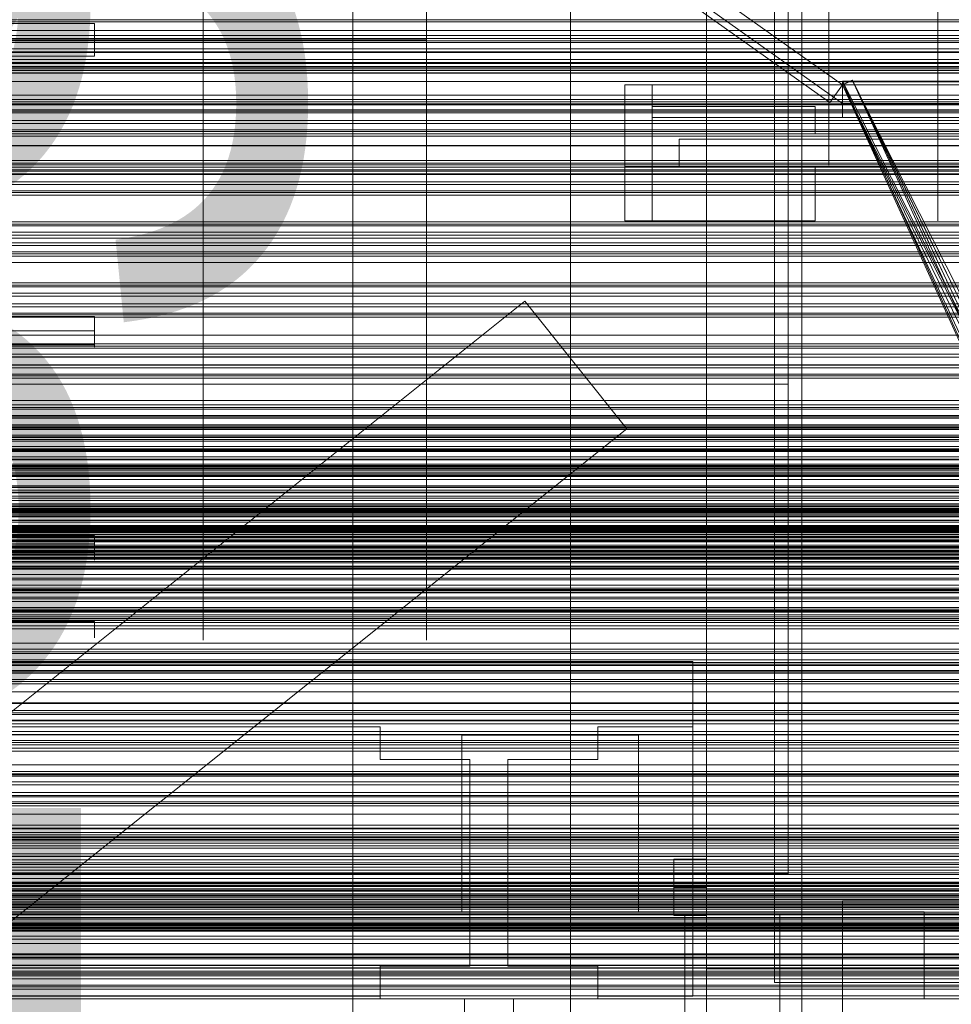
# Model space of a CAD drawing. Header units: millimetres. Extents: x -2233 to 61924, y -68080 to 6847.
# Tile 42 of 256: x -902 to -560, y -34738 to -34376. Entities that reach past the tile are written whole.
import ezdxf

# ---------------------------------------------------------------- set-up
doc = ezdxf.new("R2010")
doc.units = ezdxf.units.MM
for name, color, linetype, lineweight in [('COTAS_O', 1, 'Continuous', 0), ('COTAS_P', 1, 'Continuous', 0), ('frontal_briquetadora', 7, 'Continuous', 0), ('frontal_C03', 7, 'Continuous', 0), ('frontal_dosificador', 7, 'Continuous', 0), ('frontal_mezcladora', 7, 'Continuous', 0), ('frontal_secador', 7, 'Continuous', 0), ('frontal_tolva', 7, 'Continuous', 0), ('frontal_tolva-C01', 7, 'Continuous', 0)]:
    doc.layers.add(name, color=color, linetype=linetype, lineweight=lineweight)
doc.dimstyles.new('R19_100', dxfattribs={"dimtxt": 250, "dimasz": 150, "dimexe": 150, "dimexo": 80, "dimgap": 100, "dimtad": 1, "dimtih": 1, "dimtoh": 1, "dimdsep": 46, "dimcen": 0.09, "dimadec": 0, "dimazin": 0, "dimtfac": 1, "dimtdec": 4, "dimtofl": 0, "dimtmove": 0, "dimatfit": 3, "dimfxl": 1, "dimtolj": 1, "dimtzin": 0, "dimarcsym": 0})

# ---------------------------------------------------------------- blocks, each defined once
blk = doc.blocks.new('DIM_R28_48')
at = {"layer": 'COTAS_P'}
for p, q in [((-1750, -34600), (-1600, -34555)), ((2600, -34600), (2450, -34555)), ((-1750, -35500), (-1750, -34600)), ((-1750, -34600), (2600, -34600)), ((-1750, -34600), (-1600, -34645)), ((2600, -34600), (2450, -34645)), ((2600, -35500), (2600, -34600))]:
    blk.add_line(p, q, dxfattribs=at)
blk.add_text('4350 P', height=250, dxfattribs=at).set_placement((425, -34500))
blk = doc.blocks.new('DIM_R28_52')
at = {"layer": 'COTAS_O'}
for p, q in [((-1725, -33700), (-1575, -33655)), ((1725, -33700), (1575, -33655)), ((-1725, -34400), (-1725, -33700)), ((-1725, -33700), (1725, -33700)), ((-1725, -33700), (-1575, -33745)), ((1725, -33700), (1575, -33745)), ((1725, -34400), (1725, -33700))]:
    blk.add_line(p, q, dxfattribs=at)
blk.add_text('3450 O', height=250, dxfattribs=at).set_placement((0, -33600))
blk = doc.blocks.new('DIM_R28_55')
at = {"layer": 'COTAS_O'}
for p, q in [((-650, -33700), (50, -33700)), ((50, -33700), (5, -33850)), ((50, -34900), (50, -33700)), ((50, -33700), (95, -33850)), ((50, -34900), (5, -34750)), ((50, -34900), (95, -34750)), ((-650, -34900), (50, -34900))]:
    blk.add_line(p, q, dxfattribs=at)
blk.add_text('1200 O', height=250, rotation=90, dxfattribs=at).set_placement((-50, -34300))
blk = doc.blocks.new('DIM_R28_56')
at = {"layer": 'COTAS_O'}
for p, q in [((-650, -34200), (-500, -34155)), ((650, -34200), (500, -34155)), ((-650, -34900), (-650, -34200)), ((-650, -34200), (650, -34200)), ((-650, -34200), (-500, -34245)), ((650, -34200), (500, -34245)), ((650, -34900), (650, -34200))]:
    blk.add_line(p, q, dxfattribs=at)
blk.add_text('1300 O', height=250, dxfattribs=at).set_placement((0, -34100))
blk = doc.blocks.new('DIM_R28_57')
at = {"layer": 'COTAS_O'}
for p, q in [((-1480, -33670), (-780, -33670)), ((-780, -33670), (-825, -33820)), ((-780, -36000), (-780, -33670)), ((-780, -33670), (-735, -33820)), ((-780, -36000), (-825, -35850)), ((-780, -36000), (-735, -35850)), ((-1480, -36000), (-780, -36000))]:
    blk.add_line(p, q, dxfattribs=at)
blk.add_text('2330 O', height=250, rotation=90, dxfattribs=at).set_placement((-880, -34835))
blk = doc.blocks.new('DIM_R28_59')
at = {"layer": 'COTAS_O'}
for p, q in [((-1400, -33000), (-700, -33000)), ((-700, -33000), (-745, -33150)), ((-700, -36000), (-700, -33000)), ((-700, -33000), (-655, -33150)), ((-700, -36000), (-745, -35850)), ((-700, -36000), (-655, -35850)), ((-1400, -36000), (-700, -36000))]:
    blk.add_line(p, q, dxfattribs=at)
blk.add_text('3000 O', height=250, rotation=90, dxfattribs=at).set_placement((-800, -34500))

msp = doc.modelspace()

# ---------------------------------------------------------------- linework, layer by layer
at = {"layer": 'frontal_briquetadora'}
for p, q in [((-620, -34500), (-620, -34345)), ((-620, -34345), (-620, -34510)), ((-835, -34383.4), (-835, -34363.59)), ((-835, -34383.4), (-835, -34363.655)), ((-753, -34383.4), (-753, -34363.59)), ((-620, -34362.246), (-620, -34378.43)), ((-620, -34363.856), (-620, -34379.48)), ((-605, -34366.107), (-605, -34381.105)), ((-565, -34365.89), (-565, -34381.1)), ((-565, -34368.106), (-565, -34384.111)), ((-1385, -34377.401), (-875, -34377.401)), ((-875, -34378.257), (-875, -34377.401)), ((-875, -34377.968), (-875, -34377.401)), ((-875, -34377.401), (-875, -34377.535)), ((-875, -34377.535), (-875, -34377.968)), ((-875, -34379.631), (-875, -34377.968)), ((-875, -34377.968), (-875, -34378.679)), ((-875, -34379.114), (-875, -34378.257)), ((-875, -34378.679), (-875, -34379.631)), ((-875, -34379.971), (-875, -34379.114)), ((-875, -34382.053), (-875, -34379.631)), ((-875, -34379.631), (-875, -34380.775)), ((-620, -34378.43), (-620, -34393.354)), ((-620, -34379.48), (-620, -34393.531)), ((-875, -34380.829), (-875, -34379.971)), ((-875, -34380.775), (-875, -34382.053)), ((-875, -34381.686), (-875, -34380.829)), ((-875, -34382.543), (-875, -34381.686)), ((-875, -34384.747), (-875, -34382.053)), ((-875, -34382.053), (-875, -34383.4)), ((-875, -34383.4), (-875, -34382.543)), ((-605, -34381.105), (-605, -34394.43)), ((-565, -34381.1), (-565, -34394.762)), ((-875, -34383.4), (-1385, -34383.4)), ((-875, -34383.4), (-875, -34384.747)), ((-835, -34383.4), (-875, -34383.4)), ((-875, -34383.4), (-875, -34384.257)), ((-875, -34384.257), (-875, -34385.114)), ((-875, -34384.747), (-875, -34386.025)), ((-875, -34387.169), (-875, -34384.747)), ((-875, -34385.114), (-875, -34385.971)), ((-875, -34385.971), (-875, -34386.829)), ((-875, -34386.025), (-875, -34387.169)), ((-875, -34386.829), (-875, -34387.686)), ((-753, -34383.4), (-835, -34383.4)), ((-835, -34383.4), (-835, -34403.145)), ((-835, -34383.4), (-835, -34403.21)), ((-753, -34383.4), (-753, -34403.21)), ((-565, -34384.111), (-565, -34398.744)), ((-1385, -34389.399), (-875, -34389.399)), ((-875, -34387.169), (-875, -34388.121)), ((-875, -34388.832), (-875, -34387.169)), ((-875, -34387.686), (-875, -34388.543)), ((-875, -34388.121), (-875, -34388.832)), ((-875, -34388.543), (-875, -34389.399)), ((-875, -34388.832), (-875, -34389.265)), ((-875, -34389.399), (-875, -34388.832)), ((-875, -34389.265), (-875, -34389.399)), ((-620, -34393.354), (-620, -34406.837)), ((-620, -34393.531), (-620, -34405.798)), ((-605, -34394.43), (-605, -34405.871)), ((-565, -34394.762), (-565, -34406.677)), ((-565, -34398.744), (-565, -34411.821)), ((-835, -34403.145), (-835, -34422.722)), ((-835, -34403.21), (-835, -34422.861)), ((-753, -34403.21), (-753, -34422.861)), ((-620, -34405.798), (-620, -34416.098)), ((-620, -34406.837), (-620, -34418.714)), ((-605, -34405.871), (-605, -34415.248)), ((-565, -34406.677), (-565, -34416.673)), ((-565, -34411.821), (-565, -34423.177)), ((-605, -34415.248), (-605, -34422.414)), ((-620, -34416.098), (-620, -34424.273)), ((-620, -34418.714), (-620, -34428.842)), ((-565, -34416.673), (-565, -34424.603)), ((-835, -34422.722), (-835, -34441.964)), ((-835, -34422.861), (-835, -34442.194)), ((-753, -34422.861), (-753, -34442.194)), ((-605, -34422.414), (-605, -34427.255)), ((-620, -34424.273), (-620, -34430.202)), ((-565, -34423.177), (-565, -34432.67)), ((-565, -34424.603), (-565, -34430.351)), ((-620, -34428.842), (-620, -34437.096)), ((-620, -34430.202), (-620, -34433.796)), ((-605, -34427.255), (-605, -34429.694)), ((-565, -34430.351), (-565, -34433.833)), ((-620, -34433.796), (-620, -34435)), ((-565, -34432.67), (-565, -34440.18)), ((-565, -34433.833), (-565, -34435)), ((-620, -34437.096), (-620, -34443.376)), ((-565, -34440.18), (-565, -34445.612)), ((-835, -34441.964), (-835, -34460.706)), ((-835, -34442.194), (-835, -34461.054)), ((-753, -34442.194), (-753, -34461.054)), ((-620, -34443.376), (-620, -34447.606)), ((-620, -34447.606), (-620, -34449.733)), ((-565, -34445.612), (-565, -34448.9)), ((-565, -34448.9), (-565, -34450)), ((-835, -34460.706), (-835, -34478.788)), ((-835, -34461.054), (-835, -34479.288)), ((-753, -34461.054), (-753, -34479.288)), ((-835, -34478.788), (-835, -34496.056)), ((-835, -34479.288), (-835, -34496.751)), ((-753, -34479.288), (-753, -34496.751)), ((-1385, -34485.162), (-875, -34485.162)), ((-875, -34486.667), (-875, -34485.162)), ((-875, -34485.162), (-875, -34485.664)), ((-875, -34486.971), (-875, -34485.162)), ((-875, -34485.664), (-875, -34486.275)), ((-875, -34486.275), (-875, -34486.98)), ((-875, -34488.165), (-875, -34486.667)), ((-875, -34489.47), (-875, -34486.971)), ((-875, -34486.98), (-875, -34487.764)), ((-875, -34487.764), (-875, -34488.609)), ((-875, -34489.657), (-875, -34488.165)), ((-875, -34490.4), (-1385, -34490.4)), ((-875, -34488.609), (-875, -34489.494)), ((-875, -34492.157), (-875, -34489.47)), ((-875, -34489.494), (-875, -34490.4)), ((-875, -34491.141), (-875, -34489.657)), ((-875, -34490.4), (-875, -34492.18)), ((-875, -34492.619), (-875, -34491.141)), ((-1385, -34495.554), (-875, -34495.554)), ((-875, -34494.49), (-875, -34492.157)), ((-875, -34492.18), (-875, -34493.8)), ((-875, -34494.09), (-875, -34492.619)), ((-875, -34493.8), (-875, -34495.113)), ((-875, -34495.554), (-875, -34494.09)), ((-875, -34495.998), (-875, -34494.49)), ((-875, -34495.113), (-875, -34496.003)), ((-875, -34496.233), (-875, -34495.554)), ((-875, -34495.554), (-875, -34496.378)), ((-875, -34496.378), (-875, -34495.998)), ((-875, -34496.003), (-875, -34496.387)), ((-875, -34496.387), (-875, -34496.233)), ((-835, -34496.056), (-835, -34512.364)), ((-835, -34496.751), (-835, -34513.301)), ((-753, -34496.751), (-753, -34513.301)), ((-620, -34500), (-1425, -34500)), ((-620, -34690), (-620, -34500)), ((-620, -34510), (-1425, -34510)), ((-620, -34510), (-620, -34690)), ((-835, -34512.364), (-835, -34527.571)), ((-835, -34513.301), (-835, -34528.804)), ((-753, -34513.301), (-753, -34528.804)), ((-835, -34527.571), (-835, -34541.548)), ((-835, -34528.804), (-835, -34543.138)), ((-753, -34528.804), (-753, -34543.138)), ((-835, -34541.548), (-835, -34554.176)), ((-835, -34543.138), (-835, -34556.185)), ((-753, -34543.138), (-753, -34556.185)), ((-835, -34554.176), (-835, -34565.346)), ((-835, -34556.185), (-835, -34567.841)), ((-753, -34556.185), (-753, -34567.841)), ((-1385, -34565.657), (-875, -34565.657)), ((-875, -34566.549), (-875, -34565.657)), ((-875, -34565.657), (-875, -34566.061)), ((-875, -34568.221), (-875, -34565.657)), ((-875, -34566.061), (-875, -34566.482)), ((-875, -34566.482), (-875, -34566.915)), ((-875, -34567.43), (-875, -34566.549)), ((-875, -34566.915), (-875, -34567.359)), ((-875, -34567.359), (-875, -34567.811)), ((-875, -34568.299), (-875, -34567.43)), ((-875, -34567.811), (-875, -34568.269)), ((-835, -34565.346), (-835, -34574.965)), ((-835, -34567.841), (-835, -34578.012)), ((-753, -34567.841), (-753, -34578.012)), ((-875, -34568.729), (-1385, -34568.729)), ((-875, -34570.888), (-875, -34568.221)), ((-875, -34568.269), (-875, -34568.729)), ((-875, -34569.157), (-875, -34568.299)), ((-875, -34568.729), (-875, -34570.933)), ((-875, -34570.002), (-875, -34569.157)), ((-875, -34570.835), (-875, -34570.002)), ((-875, -34571.656), (-875, -34570.835)), ((-875, -34573.12), (-875, -34570.888)), ((-875, -34570.933), (-875, -34572.828)), ((-1385, -34571.656), (-875, -34571.656)), ((-875, -34573.375), (-875, -34571.656)), ((-875, -34571.656), (-875, -34573.653)), ((-875, -34572.828), (-875, -34574.151)), ((-875, -34574.466), (-875, -34573.12)), ((-875, -34574.445), (-875, -34573.375)), ((-875, -34573.653), (-875, -34574.657)), ((-875, -34574.151), (-875, -34574.716)), ((-875, -34574.716), (-875, -34574.445)), ((-875, -34574.657), (-875, -34574.466)), ((-835, -34574.965), (-835, -34582.949)), ((-835, -34578.012), (-835, -34586.616)), ((-753, -34578.012), (-753, -34586.616)), ((-835, -34582.949), (-835, -34589.231)), ((-835, -34586.616), (-835, -34593.583)), ((-835, -34589.231), (-835, -34593.756)), ((-753, -34586.616), (-753, -34593.583)), ((-835, -34593.583), (-835, -34598.859)), ((-835, -34593.756), (-835, -34596.487)), ((-835, -34596.487), (-835, -34597.4)), ((-753, -34593.583), (-753, -34598.859)), ((-1385, -34597.316), (-875, -34597.316)), ((-875, -34597.4), (-1385, -34597.4)), ((-875, -34597.328), (-875, -34597.316)), ((-875, -34597.316), (-875, -34597.357)), ((-875, -34597.34), (-875, -34597.328)), ((-875, -34597.352), (-875, -34597.34)), ((-875, -34597.364), (-875, -34597.352)), ((-875, -34597.376), (-875, -34597.364)), ((-875, -34597.388), (-875, -34597.376)), ((-875, -34597.385), (-875, -34597.398)), ((-875, -34597.4), (-875, -34597.388)), ((-875, -34597.4), (-875, -34600.003)), ((-875, -34600.003), (-875, -34602.091)), ((-835, -34598.859), (-835, -34602.4)), ((-753, -34598.859), (-753, -34602.4)), ((-875, -34602.091), (-875, -34603.25)), ((-835, -34602.4), (-835, -34604.177)), ((-753, -34602.4), (-753, -34604.177)), ((-655, -34612), (-1445, -34612)), ((-655, -34735), (-655, -34612)), ((-655, -34636), (-655, -34612)), ((-1325, -34636), (-770, -34636)), ((-770, -34636), (-770, -34648)), ((-690, -34636), (-655, -34636)), ((-690, -34648), (-690, -34636)), ((-655, -34735), (-655, -34636)), ((-740, -34639), (-675, -34639)), ((-740, -34690), (-740, -34639)), ((-740, -34639), (-740, -34704)), ((-675, -34639), (-675, -34690)), ((-675, -34704), (-675, -34639)), ((-770, -34648), (-737, -34648)), ((-737, -34648), (-737, -34724)), ((-723, -34648), (-690, -34648)), ((-723, -34724), (-723, -34648)), ((-620, -34690), (-1425, -34690)), ((-740, -34690), (-1320, -34690)), ((-675, -34690), (-740, -34690)), ((-740, -34690), (-740, -34704)), ((-620, -34690), (-675, -34690)), ((-675, -34704), (-675, -34690)), ((-570, -34704), (-1480, -34704)), ((-740, -34704), (-675, -34704)), ((-570, -34736), (-570, -34704)), ((-770, -34735), (-770, -34724)), ((-770, -34724), (-770, -34736)), ((-770, -34724), (-737, -34724)), ((-723, -34724), (-690, -34724)), ((-690, -34736), (-690, -34724)), ((-690, -34724), (-690, -34735)), ((-1480, -34736), (-570, -34736)), ((-1480, -34736), (-460, -34736)), ((-1325, -34735), (-770, -34735)), ((-770, -34735), (-770, -34736)), ((-770, -34736), (-690, -34736)), ((-721, -34736), (-739, -34736)), ((-739, -34736), (-739, -34940)), ((-721, -34736), (-721, -34940)), ((-690, -34736), (-690, -34735)), ((-690, -34735), (-655, -34735))]:
    msp.add_line(p, q, dxfattribs=at)
at = {"layer": 'frontal_C03'}
for p, q in [((-1250, -34376.064), (1250, -34376.064)), ((-1250, -34376.861), (1250, -34376.861)), ((1250, -34382.923), (-1250, -34382.923)), ((1250, -34383.804), (-1250, -34383.804)), ((1250, -34384.458), (-1250, -34384.458)), ((1250, -34386.765), (-1250, -34386.765)), ((-1250, -34387.823), (1250, -34387.823)), ((1250, -34390.675), (-1250, -34390.675)), ((1250, -34391.732), (-1250, -34391.732)), ((1250, -34394.039), (-1250, -34394.039)), ((-1500, -34395.695), (1500, -34395.695)), ((1250, -34394.693), (-1250, -34394.693)), ((1250, -34395.574), (-1250, -34395.574)), ((1530, -34398.773), (-1530, -34398.773)), ((1530, -34403.773), (-1530, -34403.773)), ((1500, -34407.104), (-1500, -34407.104)), ((1500, -34407.389), (-1500, -34407.389)), ((1250, -34405.381), (-1250, -34405.381)), ((1250, -34406.262), (-1250, -34406.262)), ((1250, -34406.915), (-1250, -34406.915)), ((1250, -34409.223), (-1250, -34409.223)), ((-1250, -34410.28), (1250, -34410.28)), ((1250, -34413.132), (-1250, -34413.132)), ((1250, -34414.19), (-1250, -34414.19)), ((-1500, -34418.797), (1500, -34418.797)), ((1250, -34416.497), (-1250, -34416.497)), ((1250, -34417.151), (-1250, -34417.151)), ((1250, -34418.032), (-1250, -34418.032)), ((-1500, -34422.245), (1500, -34422.245)), ((1250, -34427.838), (-1250, -34427.838)), ((1250, -34428.72), (-1250, -34428.72)), ((1250, -34429.373), (-1250, -34429.373)), ((1500, -34431.228), (-1500, -34431.228)), ((1250, -34431.68), (-1250, -34431.68)), ((-1250, -34432.738), (1250, -34432.738)), ((1250, -34435.59), (-1250, -34435.59)), ((1250, -34436.647), (-1250, -34436.647)), ((1250, -34438.955), (-1250, -34438.955)), ((1250, -34439.608), (-1250, -34439.608)), ((1250, -34440.49), (-1250, -34440.49)), ((1250, -34450.296), (-1250, -34450.296)), ((1250, -34451.177), (-1250, -34451.177)), ((1250, -34451.831), (-1250, -34451.831)), ((1250, -34454.138), (-1250, -34454.138)), ((-1250, -34455.195), (1250, -34455.195)), ((1500, -34456.351), (-1500, -34456.351)), ((1250, -34458.048), (-1250, -34458.048)), ((1250, -34459.105), (-1250, -34459.105)), ((1250, -34461.412), (-1250, -34461.412)), ((1250, -34462.066), (-1250, -34462.066)), ((1250, -34462.947), (-1250, -34462.947)), ((-1500, -34465.334), (1500, -34465.334)), ((1250, -34472.754), (-1250, -34472.754)), ((1250, -34473.635), (-1250, -34473.635)), ((1250, -34474.288), (-1250, -34474.288)), ((1250, -34476.596), (-1250, -34476.596)), ((-1250, -34477.653), (1250, -34477.653)), ((1250, -34480.505), (-1250, -34480.505)), ((1250, -34481.563), (-1250, -34481.563)), ((1250, -34483.87), (-1250, -34483.87)), ((1250, -34484.523), (-1250, -34484.523)), ((1250, -34485.405), (-1250, -34485.405)), ((1250, -34495.211), (-1250, -34495.211)), ((1250, -34496.092), (-1250, -34496.092)), ((1250, -34496.746), (-1250, -34496.746)), ((1250, -34499.053), (-1250, -34499.053)), ((-1250, -34500.111), (1250, -34500.111)), ((1250, -34502.963), (-1250, -34502.963)), ((1250, -34504.02), (-1250, -34504.02)), ((1250, -34506.328), (-1250, -34506.328)), ((1250, -34506.981), (-1250, -34506.981)), ((1250, -34507.862), (-1250, -34507.862)), ((1250, -34517.669), (-1250, -34517.669)), ((1250, -34518.55), (-1250, -34518.55)), ((1250, -34519.204), (-1250, -34519.204)), ((1250, -34521.511), (-1250, -34521.511)), ((-1250, -34522.568), (1250, -34522.568)), ((1250, -34525.42), (-1250, -34525.42)), ((1250, -34526.478), (-1250, -34526.478)), ((1250, -34528.785), (-1250, -34528.785)), ((1250, -34529.439), (-1250, -34529.439)), ((1250, -34530.32), (-1250, -34530.32)), ((-1250, -34532.986), (1250, -34532.986)), ((-1250, -34533.783), (1250, -34533.783)), ((-1250, -34534.368), (1250, -34534.368)), ((-1250, -34536.706), (1250, -34536.706)), ((-1250, -34537.835), (1250, -34537.835)), ((1250, -34540.126), (-1250, -34540.126)), ((1250, -34541.008), (-1250, -34541.008)), ((-1250, -34541.554), (1250, -34541.554)), ((1250, -34541.661), (-1250, -34541.661)), ((-1250, -34543.151), (1250, -34543.151)), ((1250, -34543.969), (-1250, -34543.969)), ((-1250, -34545.026), (1250, -34545.026)), ((1250, -34547.878), (-1250, -34547.878)), ((-1250, -34547.998), (1250, -34547.998)), ((1250, -34548.935), (-1250, -34548.935)), ((-1250, -34549.954), (1250, -34549.954)), ((1250, -34551.243), (-1250, -34551.243)), ((1250, -34551.896), (-1250, -34551.896)), ((1250, -34552.778), (-1250, -34552.778)), ((-1268, -34555.971), (1268, -34555.971)), ((-1268, -34556.196), (1268, -34556.196)), ((-1268, -34556.36), (1268, -34556.36)), ((-1268, -34557.018), (1268, -34557.018)), ((-1250, -34555.598), (1250, -34555.598)), ((-1268, -34557.335), (1268, -34557.335)), ((-1268, -34558.381), (1268, -34558.381)), ((-1268, -34558.83), (1268, -34558.83)), ((-1268, -34560.194), (1268, -34560.194)), ((1250, -34557.779), (-1250, -34557.779)), ((-1268, -34560.744), (1268, -34560.744)), ((-1268, -34562.331), (1268, -34562.331)), ((1268, -34562.945), (-1268, -34562.945)), ((1250, -34562.584), (-1250, -34562.584)), ((1250, -34563.465), (-1250, -34563.465)), ((-1250, -34563.837), (1250, -34563.837)), ((1250, -34564.119), (-1250, -34564.119)), ((-1268, -34564.648), (1268, -34564.648)), ((-1268, -34565.283), (1268, -34565.283)), ((-1268, -34566.987), (1268, -34566.987)), ((-1268, -34567.6), (1268, -34567.6)), ((-1250, -34566.095), (1250, -34566.095)), ((1250, -34566.426), (-1250, -34566.426)), ((-1250, -34567.484), (1250, -34567.484)), ((-1268, -34569.188), (1268, -34569.188)), ((-1268, -34569.738), (1268, -34569.738)), ((-1268, -34571.101), (1268, -34571.101)), ((-1268, -34571.55), (1268, -34571.55)), ((1250, -34570.336), (-1250, -34570.336)), ((1250, -34571.393), (-1250, -34571.393)), ((-1268, -34572.596), (1268, -34572.596)), ((-1268, -34572.914), (1268, -34572.914)), ((-1268, -34573.572), (1268, -34573.572)), ((-1268, -34573.736), (1268, -34573.736)), ((-1268, -34573.96), (1268, -34573.96)), ((-1250, -34572.152), (1250, -34572.152)), ((1250, -34573.7), (-1250, -34573.7)), ((-1250, -34574.333), (1250, -34574.333)), ((1250, -34574.354), (-1250, -34574.354)), ((1250, -34575.235), (-1250, -34575.235)), ((-1250, -34579.978), (1250, -34579.978)), ((-1250, -34581.934), (1250, -34581.934)), ((1250, -34585.042), (-1250, -34585.042)), ((1250, -34585.923), (-1250, -34585.923)), ((1250, -34586.576), (-1250, -34586.576)), ((-1250, -34586.781), (1250, -34586.781)), ((-1250, -34588.377), (1250, -34588.377)), ((1250, -34588.884), (-1250, -34588.884)), ((-1250, -34589.941), (1250, -34589.941)), ((-1250, -34592.097), (1250, -34592.097)), ((1250, -34592.793), (-1250, -34592.793)), ((-1250, -34593.226), (1250, -34593.226)), ((1250, -34593.851), (-1250, -34593.851)), ((-1250, -34595.564), (1250, -34595.564)), ((-1250, -34596.148), (1250, -34596.148)), ((1250, -34596.158), (-1250, -34596.158)), ((1250, -34596.812), (-1250, -34596.812)), ((-1250, -34596.946), (1250, -34596.946)), ((1250, -34597.693), (-1250, -34597.693)), ((1250, -34607.499), (-1250, -34607.499)), ((1250, -34608.381), (-1250, -34608.381)), ((1250, -34609.034), (-1250, -34609.034)), ((1250, -34611.342), (-1250, -34611.342)), ((-1250, -34612.399), (1250, -34612.399)), ((-1500, -34615.78), (1500, -34615.78)), ((1250, -34615.251), (-1250, -34615.251)), ((1250, -34616.308), (-1250, -34616.308)), ((1250, -34618.616), (-1250, -34618.616)), ((1250, -34619.269), (-1250, -34619.269)), ((1250, -34620.151), (-1250, -34620.151)), ((1500, -34627.188), (-1500, -34627.188)), ((1500, -34627.473), (-1500, -34627.473)), ((1250, -34629.957), (-1250, -34629.957)), ((1250, -34630.838), (-1250, -34630.838)), ((1250, -34631.492), (-1250, -34631.492)), ((1250, -34633.799), (-1250, -34633.799)), ((-1250, -34634.856), (1250, -34634.856)), ((-1500, -34638.882), (1500, -34638.882)), ((1250, -34637.709), (-1250, -34637.709)), ((1250, -34638.766), (-1250, -34638.766)), ((1250, -34641.073), (-1250, -34641.073)), ((1250, -34641.727), (-1250, -34641.727)), ((1250, -34642.608), (-1250, -34642.608)), ((1250, -34652.415), (-1250, -34652.415)), ((1250, -34653.296), (-1250, -34653.296)), ((1250, -34653.949), (-1250, -34653.949)), ((1250, -34656.257), (-1250, -34656.257)), ((-1250, -34657.314), (1250, -34657.314)), ((1250, -34660.166), (-1250, -34660.166)), ((1250, -34661.224), (-1250, -34661.224)), ((1250, -34663.531), (-1250, -34663.531)), ((1250, -34664.184), (-1250, -34664.184)), ((1250, -34665.066), (-1250, -34665.066)), ((1250, -34674.872), (-1250, -34674.872)), ((1250, -34675.754), (-1250, -34675.754)), ((1250, -34676.407), (-1250, -34676.407)), ((-1250, -34676.77), (1250, -34676.77)), ((-1250, -34677.403), (1250, -34677.403)), ((-1250, -34677.867), (1250, -34677.867)), ((1250, -34678.714), (-1250, -34678.714)), ((-1250, -34679.722), (1250, -34679.722)), ((-1250, -34679.772), (1250, -34679.772)), ((-1250, -34680.619), (1250, -34680.619)), ((1250, -34682.624), (-1250, -34682.624)), ((-1250, -34683.571), (1250, -34683.571)), ((1250, -34683.681), (-1250, -34683.681)), ((-1250, -34684.838), (1250, -34684.838)), ((1250, -34685.989), (-1250, -34685.989)), ((1250, -34686.642), (-1250, -34686.642)), ((1250, -34687.523), (-1250, -34687.523)), ((-1250, -34688.686), (1250, -34688.686)), ((-1250, -34690.238), (1250, -34690.238)), ((-1500, -34691.736), (1500, -34691.736)), ((-1500, -34693.159), (1500, -34693.159)), ((-1500, -34693.384), (1500, -34693.384)), ((-1500, -34693.548), (1500, -34693.548)), ((-1500, -34694.206), (1500, -34694.206)), ((-1500, -34694.523), (1500, -34694.523)), ((-1500, -34695.569), (1500, -34695.569)), ((-1500, -34696.018), (1500, -34696.018)), ((-1500, -34697.382), (1500, -34697.382)), ((-1500, -34697.932), (1500, -34697.932)), ((-1250, -34694.718), (1250, -34694.718)), ((1250, -34696.45), (-1250, -34696.45)), ((1250, -34697.33), (-1250, -34697.33)), ((1250, -34698.211), (-1250, -34698.211)), ((-1500, -34699.519), (1500, -34699.519)), ((1500, -34700.133), (-1500, -34700.133)), ((1500, -34700.719), (-1500, -34700.719)), ((-1500, -34701.836), (1500, -34701.836)), ((1250, -34698.865), (-1250, -34698.865)), ((1250, -34701.172), (-1250, -34701.172)), ((-1250, -34701.258), (1250, -34701.258)), ((-1500, -34702.471), (1500, -34702.471)), ((-1500, -34704.175), (1500, -34704.175)), ((-1500, -34704.789), (1500, -34704.789)), ((-1250, -34702.229), (1250, -34702.229)), ((-1250, -34703.05), (1250, -34703.05)), ((1250, -34705.081), (-1250, -34705.081)), ((-1500, -34706.376), (1500, -34706.376)), ((-1500, -34706.926), (1500, -34706.926)), ((-1500, -34708.289), (1500, -34708.289)), ((-1500, -34708.738), (1500, -34708.738)), ((1250, -34706.139), (-1250, -34706.139)), ((-1250, -34707.858), (1250, -34707.858)), ((1250, -34708.446), (-1250, -34708.446)), ((1250, -34709.1), (-1250, -34709.1)), ((-1500, -34709.784), (1500, -34709.784)), ((-1500, -34710.102), (1500, -34710.102)), ((-1500, -34710.76), (1500, -34710.76)), ((-1500, -34710.924), (1500, -34710.924)), ((-1500, -34711.148), (1500, -34711.148)), ((-1250, -34709.589), (1250, -34709.589)), ((1250, -34709.981), (-1250, -34709.981)), ((-1250, -34714.07), (1250, -34714.07)), ((-1250, -34715.622), (1250, -34715.622)), ((-1250, -34719.469), (1250, -34719.469)), ((1250, -34719.787), (-1250, -34719.787)), ((1250, -34720.669), (-1250, -34720.669)), ((-1250, -34720.737), (1250, -34720.737)), ((1250, -34721.322), (-1250, -34721.322)), ((1500, -34725.842), (-1500, -34725.842)), ((1250, -34723.63), (-1250, -34723.63)), ((-1250, -34723.689), (1250, -34723.689)), ((-1250, -34724.585), (1250, -34724.585)), ((-1250, -34724.687), (1250, -34724.687)), ((-1250, -34726.441), (1250, -34726.441)), ((-1250, -34726.905), (1250, -34726.905)), ((-1250, -34727.538), (1250, -34727.538)), ((1250, -34728.596), (-1250, -34728.596)), ((1250, -34730.904), (-1250, -34730.904)), ((1250, -34731.557), (-1250, -34731.557)), ((1250, -34732.439), (-1250, -34732.439)), ((-1500, -34734.825), (1500, -34734.825))]:
    msp.add_line(p, q, dxfattribs=at)
at = {"layer": 'frontal_dosificador'}
msp.add_line((-500, -34380), (-1850, -34380), dxfattribs=at)
at = {"layer": 'frontal_mezcladora'}
for p, q in [((-650, -34725), (-650, -33700)), ((-625, -34725), (-625, -33700)), ((-650, -34760), (-650, -33730)), ((-625, -34725), (-625, -33730)), ((-615, -34760), (-615, -33730)), ((-662, -34695), (-662, -34684.608)), ((-662, -34684.608), (-650, -34684.608)), ((-650, -34695), (-650, -34684.608)), ((-662, -34705.392), (-662, -34695)), ((-650, -34695), (-662, -34695)), ((-650, -34695), (-650, -34705.392)), ((-600, -34700), (-500, -34700)), ((-600, -34880), (-600, -34700)), ((-662, -34705.392), (-650, -34705.392)), ((-658, -34705), (-623, -34705)), ((-658, -34750), (-658, -34705)), ((-623, -34750), (-623, -34705)), ((-625, -34710), (625, -34710)), ((-625, -34730), (-625, -34710)), ((-625, -34710), (-150, -34710)), ((-650, -34725), (-625, -34725)), ((-625, -34725), (625, -34725)), ((-625, -34730), (625, -34730)), ((-625, -34730), (-150, -34730))]:
    msp.add_line(p, q, dxfattribs=at)
at = {"layer": 'frontal_secador'}
for p, q in [((1360, -34381.784), (-1360, -34381.784)), ((1360, -34388.141), (-1360, -34388.141)), ((1360, -34392.137), (-1360, -34392.137)), ((1360, -34393.5), (-1360, -34393.5)), ((1250, -34393.25), (-1250, -34393.25)), ((1250, -34409.715), (-1250, -34409.715)), ((1250, -34422.349), (-1250, -34422.349)), ((1250, -34430.291), (-1250, -34430.291)), ((1250, -34433), (-1250, -34433)), ((-1250, -34516), (1250, -34516)), ((-1250, -34522), (1250, -34522)), ((-1250, -34525), (1250, -34525)), ((1250, -34526), (-1250, -34526)), ((-1250, -34526.659), (1250, -34526.659)), ((1250, -34529.659), (-1250, -34529.659)), ((-1250, -34531), (1250, -34531)), ((1250, -34534), (-1250, -34534)), ((-1250, -34534.728), (1250, -34534.728)), ((-1250, -34537.588), (1250, -34537.588)), ((1250, -34537.611), (-1250, -34537.611)), ((1250, -34537.728), (-1250, -34537.728)), ((-1250, -34539.387), (1250, -34539.387)), ((1250, -34539.918), (-1250, -34539.918)), ((-1250, -34540), (1250, -34540)), ((1250, -34540.588), (-1250, -34540.588)), ((1250, -34542.387), (-1250, -34542.387)), ((1250, -34543), (-1250, -34543)), ((-1250, -34543.65), (1250, -34543.65)), ((1250, -34544), (-1250, -34544)), ((1250, -34547.382), (-1250, -34547.382)), ((-1250, -34548), (1250, -34548)), ((1250, -34549.689), (-1250, -34549.689)), ((-1250, -34550), (1250, -34550)), ((1250, -34554), (-1250, -34554)), ((1250, -34554.545), (-1250, -34554.545)), ((-1250, -34555), (1250, -34555)), ((1250, -34556), (-1250, -34556)), ((1250, -34556.144), (-1250, -34556.144)), ((1250, -34556.709), (-1250, -34556.709)), ((1250, -34558.686), (-1250, -34558.686)), ((1250, -34560), (-1250, -34560)), ((1320, -34562), (-1320, -34562)), ((1320, -34562.273), (-1320, -34562.273)), ((1320, -34563.072), (-1320, -34563.072)), ((1250, -34562), (-1250, -34562)), ((1320, -34564.343), (-1320, -34564.343)), ((1320, -34566), (-1320, -34566)), ((1320, -34567.929), (-1320, -34567.929)), ((1250, -34564.651), (-1250, -34564.651)), ((1250, -34565.859), (-1250, -34565.859)), ((-1250, -34566), (1250, -34566)), ((-1320, -34570), (1320, -34570)), ((-1250, -34570), (1250, -34570)), ((1320, -34572.071), (-1320, -34572.071)), ((1320, -34574), (-1320, -34574)), ((1250, -34574.141), (-1250, -34574.141)), ((1320, -34575.657), (-1320, -34575.657)), ((1320, -34576.928), (-1320, -34576.928)), ((1320, -34577.727), (-1320, -34577.727)), ((1320, -34578), (-1320, -34578)), ((1250, -34577.285), (-1250, -34577.285)), ((1250, -34578), (-1250, -34578)), ((1250, -34581.314), (-1250, -34581.314)), ((1250, -34583.856), (-1250, -34583.856)), ((1250, -34585.455), (-1250, -34585.455)), ((1250, -34586), (-1250, -34586)), ((1360, -34593.5), (-1360, -34593.5)), ((1360, -34594.863), (-1360, -34594.863)), ((1250, -34593.75), (-1250, -34593.75)), ((1360, -34598.859), (-1360, -34598.859)), ((1360, -34605.216), (-1360, -34605.216)), ((1360, -34613.5), (-1360, -34613.5)), ((1250, -34612.924), (-1250, -34612.924)), ((1360, -34623.147), (-1360, -34623.147)), ((-1360, -34633.5), (1360, -34633.5)), ((-1250, -34633.5), (1250, -34633.5)), ((1360, -34643.853), (-1360, -34643.853)), ((-1250, -34645), (1250, -34645)), ((-1400, -34650), (1400, -34650)), ((-1250, -34650), (1250, -34650)), ((1360, -34653.5), (-1360, -34653.5)), ((1250, -34654.076), (-1250, -34654.076)), ((1360, -34661.784), (-1360, -34661.784)), ((1360, -34668.141), (-1360, -34668.141)), ((1360, -34672.137), (-1360, -34672.137)), ((1360, -34673.5), (-1360, -34673.5)), ((1250, -34673.25), (-1250, -34673.25)), ((1250, -34689.715), (-1250, -34689.715)), ((1250, -34702.349), (-1250, -34702.349)), ((1250, -34710.291), (-1250, -34710.291)), ((1250, -34713), (-1250, -34713))]:
    msp.add_line(p, q, dxfattribs=at)
at = {"layer": 'frontal_tolva'}
for p, q in [((-600, -34400), (-1725, -33600)), ((-604.636, -34406.52), (-1729.636, -33606.52)), ((-1725, -33606.849), (-600, -34406.849)), ((-680, -34400), (-670, -34400)), ((-680, -34450), (-680, -34400)), ((-670, -34450), (-670, -34400)), ((-670, -34400), (-600, -34400)), ((-670, -34412), (-670, -34400)), ((-670, -34400), (670, -34400)), ((-600, -34400), (-604.636, -34406.52)), ((600, -34400), (-600, -34400)), ((-600, -34406.849), (-600, -34400)), ((-600, -34412), (-600, -34400)), ((-670, -34408), (-610, -34408)), ((-670, -34418), (-670, -34408)), ((-610, -34418), (-610, -34408)), ((-600, -34406.849), (600, -34406.849)), ((-670, -34412), (-600, -34412)), ((-670, -34412), (670, -34412)), ((-670, -34418), (-610, -34418)), ((-660, -34420), (660, -34420)), ((-660, -34430), (-660, -34420)), ((-680, -34430), (-610, -34430)), ((-680, -34450), (-680, -34430)), ((-660, -34430), (660, -34430)), ((-610, -34450), (-610, -34430)), ((-680, -34450), (-610, -34450)), ((-680, -34450), (-670, -34450)), ((-1763.733, -35316.567), (-716.733, -34479.567)), ((-679.267, -34526.433), (-716.733, -34479.567)), ((-1821.5, -34492), (1821.5, -34492)), ((-1821.5, -34503), (1821.5, -34503)), ((-1726.267, -35363.433), (-679.267, -34526.433))]:
    msp.add_line(p, q, dxfattribs=at)
at = {"layer": 'frontal_tolva-C01'}
for p, q in [((-600, -34400), (-596.405, -34398.246)), ((-600, -34400), (-596.38, -34398.298)), ((-600, -34400), (-596.36, -34398.342)), ((-600, -34398.619), (600, -34398.619)), ((-225, -35141.614), (-600, -34398.619)), ((-600, -34398.619), (-600, -34400)), ((600, -34398.891), (-600, -34398.891)), ((-600, -34398.891), (-225, -35222.279)), ((-600, -34400), (-600, -34398.891)), ((-600, -34400), (-495, -34630.549)), ((-495, -34623.345), (-600, -34400)), ((-495, -34615.242), (-600, -34400)), ((-495, -34608.039), (-600, -34400)), ((-600, -34400), (-225, -35142.996)), ((600, -34400), (-600, -34400)), ((-225, -35223.388), (-600, -34400)), ((-596.405, -34398.246), (-491.405, -34606.285)), ((-491.405, -34613.488), (-596.405, -34398.246)), ((-596.38, -34398.298), (-491.38, -34613.54)), ((-491.38, -34621.644), (-596.38, -34398.298)), ((-596.36, -34398.342), (-491.36, -34621.688)), ((-491.36, -34628.891), (-596.36, -34398.342))]:
    msp.add_line(p, q, dxfattribs=at)

# ---------------------------------------------------------------- dimensions: what is measured, and where the dimension line sits
at = {"layer": 'COTAS_O'}
for p1, p2, distance, picture, middle in [((-1400, -36000), (-1400, -33000), -700, 'DIM_R28_59', (-700, -34500)), ((-650, -34900), (-650, -33700), -700, 'DIM_R28_55', (50, -34300)), ((-1725, -34400), (1725, -34400), 700, 'DIM_R28_52', (0, -33700)), ((-1480, -36000), (-1480, -33670), -700, 'DIM_R28_57', (-780, -34835)), ((-650, -34900), (650, -34900), 700, 'DIM_R28_56', (0, -34200))]:
    dim = msp.add_aligned_dim(p1=p1, p2=p2, distance=distance, text='<> O', dimstyle='R19_100', dxfattribs=at)
    dim.commit()
    dim.dimension.update_dxf_attribs({"geometry": picture, "text_midpoint": middle})
at = {"layer": 'COTAS_P'}
dim = msp.add_aligned_dim(p1=(-1750, -35500), p2=(2600, -35500), distance=900, text='<> P', dimstyle='R19_100', dxfattribs=at)
dim.commit()
dim.dimension.update_dxf_attribs({"geometry": 'DIM_R28_48', "text_midpoint": (425, -34600)})

doc.saveas('drawing.dxf')
